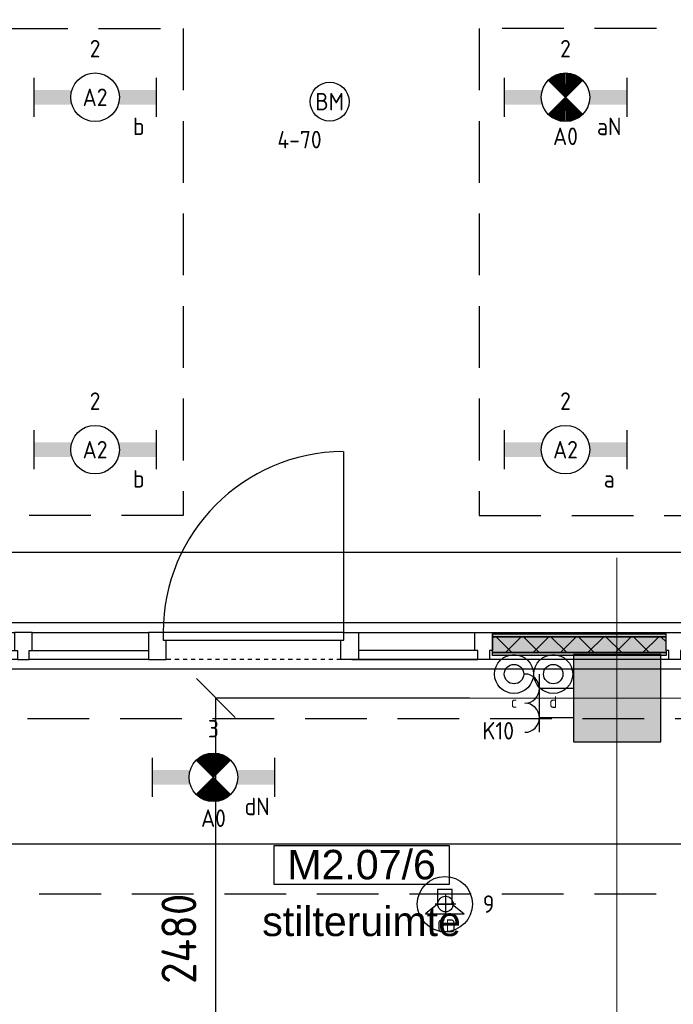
# Model space of a CAD drawing. Header units: millimetres. Extents: x -38032 to 104346, y -31182 to 78566.
# Tile 165 of 213: x 92535 to 95899, y 12724 to 17791. Entities that reach past the tile are written whole.
import ezdxf
from ezdxf.enums import TextEntityAlignment as Align

# ---------------------------------------------------------------- set-up
doc = ezdxf.new("R2010")
doc.units = ezdxf.units.MM
doc.header["$LTSCALE"] = 100
doc.set_wipeout_variables(frame=1)
doc.header["$PDMODE"] = 1
for name, pattern in [('HIDDEN2', [4.7625, 3.175, -1.5875]), ('STYLE_01', [0.41664, 0.20828, -0.20836]), ('STYLE_11', [5, 3.888855, -0.416718, 0.277786, -0.416641])]:
    doc.linetypes.add(name, pattern=pattern)
for name, color, linetype in [('AB$1A---_ATTRIB035', 8, 'Continuous'), ('AL$1A---_ALGEMEEN', 8, 'Continuous'), ('AL------_MAATV', 200, 'Continuous'), ('AL------_MAATVOERING', 2, 'Continuous'), ('AL------_SPARING', 2, 'Continuous'), ('AM$1A---_ARCERING', 8, 'Continuous'), ('BOUWKUNDIG', 8, 'Continuous'), ('EB6421--_ATTRIB', 2, 'Continuous'), ('EB6511--_ATTRIB', 2, 'Continuous'), ('EL6222--', 3, 'Continuous'), ('EL6311--', 3, 'Continuous'), ('el6311--nv', 7, 'Continuous'), ('EL6421--', 3, 'Continuous'), ('EL6511--', 3, 'Continuous'), ('LICHT_TEXT018', 1, 'Continuous'), ('versterkte strook', 7, 'Continuous')]:
    doc.layers.add(name, color=color, linetype=linetype)
doc.layers.add('stramien', color=1, linetype='Continuous', lineweight=9)
doc.styles.add('Arial', font='ARIAL.TTF')
doc.styles.add('BURO-018', font='iso.shx', dxfattribs={"height": 90})
doc.styles.get("Standard").update_dxf_attribs({"font": 'iso.shx'})
doc.dimstyles.new('STABICAD', dxfattribs={"dimscale": 100, "dimtxt": 1.8, "dimasz": 2, "dimexe": 0, "dimexo": 2.5, "dimgap": 1.5, "dimtad": 0, "dimdec": 0, "dimrnd": 10, "dimzin": 0, "dimdsep": 46, "dimtxsty": 'Standard', "dimblk1": 'OBLIQUE', "dimblk2": 'OBLIQUE', "dimsah": 1, "dimcen": -3, "dimadec": 0, "dimazin": 0, "dimtfac": 1, "dimtdec": 0, "dimtofl": 0, "dimtmove": 2, "dimatfit": 3, "dimfxl": 0, "dimtvp": 1.055556, "dimtolj": 1, "dimtzin": 0, "dimarcsym": 0})

# ---------------------------------------------------------------- blocks, each defined once
blk = doc.blocks.new('111410')
at = {"color": 0, "linetype": 'Continuous'}
for radius in [2, 1]:
    blk.add_circle((0, 3), radius, dxfattribs=at)
at = {"color": 0, "linetype": 'Continuous', "style": 'BURO-018'}
for tag, p in [('E_SLET1', (0, 7)), ('E_GROEP', (0, 0)), ('E_GKAST', (0, 0))]:
    blk.add_attdef(tag, text='', height=1.8, dxfattribs=at).set_placement(p, align=Align.MIDDLE)
at = {"color": 0, "linetype": 'Continuous', "style": 'BURO-018', "flags": 1}
for tag in ['E_MATCODE', 'E_SGROEP']:
    blk.add_attdef(tag, text='', height=1.8, dxfattribs=at).set_placement((0, 0), align=Align.MIDDLE)
blk = doc.blocks.new('_Oblique')
at = {"color": 0, "linetype": 'ByBlock', "lineweight": -2}
blk.add_line((-0.5, -0.5), (0.5, 0.5), dxfattribs=at)
blk = doc.blocks.new('*D228')
at = {"layer": 'AL------_MAATVOERING', "color": 0, "lineweight": -2}
for p, q in [((94850, 14300), (93544.4, 14300)), ((93544.4, 11822.2), (93544.4, 14300)), ((94850, 11822.2), (93544.4, 11822.2))]:
    blk.add_line(p, q, dxfattribs=at)
at = {"layer": 'Defpoints', "color": 0}
for p in [(93544.4, 14300), (95100, 14300), (95100, 11822.2)]:
    blk.add_point(p, dxfattribs=at)
at = {"layer": 'AL------_MAATVOERING', "color": 0, "lineweight": -2, "xscale": 200, "yscale": 200, "zscale": 200}
for p, rotation in [((93544.4, 14300), 90), ((93544.4, 11822.2), 270)]:
    blk.add_blockref('_Oblique', p, dxfattribs=dict(at, rotation=rotation))
at = {"layer": 'AL------_MAATVOERING', "color": 0, "insert": (93354.4, 13061.1), "char_height": 180, "attachment_point": 5, "rotation": 90}
blk.add_mtext('\\A1;2480', dxfattribs=at)
blk = doc.blocks.new('E00018')
at = {"color": 0, "linetype": 'Continuous'}
for p, q in [((-1.77, -1.77), (1.77, 1.77)), ((1.77, -1.77), (-1.77, 1.77))]:
    blk.add_line(p, q, dxfattribs=at)
at = {"color": 0, "linetype": 'Continuous', "const_width": 2.5}
for points in [[(-0.88, 0.88, -0.198912), (0, 1.25, -0.198912), (0.88, 0.88, -1)], [(-0.88, -0.88, 0.198912), (0, -1.25, 0.198912), (0.88, -0.88, 1)]]:
    blk.add_lwpolyline(points, format="xyb", dxfattribs=at)
blk = doc.blocks.new('1115B6630-NO1')
at = {"color": 0}
for p, q in [((-6.3, 2), (-6.3, -2)), ((6.3, 2), (6.3, -2))]:
    blk.add_line(p, q, dxfattribs=at)
at = {"color": 0, "linetype": 'Continuous'}
blk.add_circle((0, 0), 2.5, dxfattribs=at)
at = {"color": 0}
for points in [[(-2.5, 0.75), (-6.3, 0.75), (-2.5, -0.75), (-6.3, -0.75)], [(2.5, 0.75), (6.3, 0.75), (2.5, -0.75), (6.3, -0.75)]]:
    blk.add_solid(points, dxfattribs=at)
at = {"color": 0, "zscale": 50}
blk.add_blockref('E00018', (0, 0), dxfattribs=at)
at = {"color": 0, "linetype": 'Continuous', "style": 'BURO-018'}
for tag, p in [('E_GKAST', (0, 8)), ('E_GROEP', (0, 5)), ('E_SGROEP', (4.5, 5)), ('E_ARMCODE', (0, 0)), ('E_SLET', (4.5, -3))]:
    blk.add_attdef(tag, text='', height=1.8, dxfattribs=at).set_placement(p, align=Align.MIDDLE)
blk = doc.blocks.new('E00126')
at = {"color": 0, "linetype": 'Continuous'}
for p, q in [((-3, 4.5), (3, 4.5)), ((-1.5, 1), (-1.5, 4.5)), ((1.5, 1), (1.5, 4.5))]:
    blk.add_line(p, q, dxfattribs=at)
for centre in [(-1.5, 6), (1.5, 6)]:
    blk.add_arc(centre, 1.5, 180, 0, dxfattribs=at)
at = {"color": 0, "linetype": 'Continuous', "style": 'BURO-018'}
for tag, p in [('E_GKAST', (0, 11.5)), ('E_GROEP', (0, 8.5)), ('E_SGROEP', (4.5, 8.5))]:
    blk.add_attdef(tag, text='', height=1.8, dxfattribs=at).set_placement(p, align=Align.MIDDLE)
at = {"color": 0, "linetype": 'Continuous', "style": 'BURO-018', "flags": 1}
for tag, p in [('E_VERMCODE', (13, 8.5)), ('E_MATCODE', (0, 0))]:
    blk.add_attdef(tag, text='', height=1.8, dxfattribs=at).set_placement(p, align=Align.MIDDLE)
blk = doc.blocks.new('1115B6630')
at = {"color": 0}
for p, q in [((-6.3, 2), (-6.3, -2)), ((6.3, 2), (6.3, -2))]:
    blk.add_line(p, q, dxfattribs=at)
at = {"color": 0, "linetype": 'Continuous'}
blk.add_circle((0, 0), 2.5, dxfattribs=at)
at = {"color": 0}
for points in [[(-2.5, 0.75), (-6.3, 0.75), (-2.5, -0.75), (-6.3, -0.75)], [(2.5, 0.75), (6.3, 0.75), (2.5, -0.75), (6.3, -0.75)]]:
    blk.add_solid(points, dxfattribs=at)
at = {"color": 0, "linetype": 'Continuous', "style": 'BURO-018'}
for tag, p in [('E_GKAST', (0, 8)), ('E_GROEP', (0, 5)), ('E_SGROEP', (4.5, 5)), ('E_ARMCODE', (0, 0)), ('E_SLET', (4.5, -3))]:
    blk.add_attdef(tag, text='', height=1.8, dxfattribs=at).set_placement(p, align=Align.MIDDLE)
blk = doc.blocks.new('E00497')
at = {"color": 0}
for p, q in [((0, 0.75), (1, 2)), ((1, -2), (1, 2)), ((0, 0.75), (-1.5, 0.75)), ((0, -0.75), (0, 0.75)), ((-1.5, -0.75), (0, -0.75)), ((0, -0.75), (1, -2))]:
    blk.add_line(p, q, dxfattribs=at)
blk.add_line((-1.5, 0.75), (-1.5, -0.75))
blk.add_circle((0, 0), 2.84, dxfattribs=at)
at = {"color": 0, "linetype": 'Continuous', "style": 'BURO-018'}
blk.add_attdef('E_TEXT1', text='', height=1.8, dxfattribs=at).set_placement((0, 4.5), align=Align.MIDDLE)
at = {"color": 0, "linetype": 'Continuous', "style": 'BURO-018', "flags": 1}
blk.add_attdef('E_MATCODE', text='', height=1.8, dxfattribs=at).set_placement((0, 0), align=Align.MIDDLE)
blk = doc.blocks.new('Centraaldoos')
at = {"color": 1, "linetype": 'Continuous'}
for p, q in [((0, -2), (0, 2)), ((-2, 0), (2, 0))]:
    blk.add_line(p, q, dxfattribs=at)
at = {"color": 0, "linetype": 'Continuous'}
blk.add_circle((0, 0), 1.5, dxfattribs=at)
at = {"color": 0, "linetype": 'Continuous', "style": 'BURO-018'}
blk.add_attdef('AL_POSNR', text='', height=1.8, dxfattribs=at).set_placement((0, 3), align=Align.CENTER)
at = {"color": 0, "linetype": 'Continuous', "style": 'BURO-018', "flags": 1}
blk.add_attdef('AL_OMS', (0, 0), '', height=1.8, dxfattribs=at)
at = {"layer": 'AL------_MAATV', "style": 'BURO-018'}
blk.add_text('CD', height=2.531, rotation=180, dxfattribs=at).set_placement((1.61, 5.48))
blk = doc.blocks.new('E00123')
at = {"color": 0, "linetype": 'Continuous'}
blk.add_circle((0, 0), 2, dxfattribs=at)
at = {"color": 0, "linetype": 'Continuous', "style": 'BURO-018'}
for tag, p in [('E_TEXT1', (0, 4.5)), ('E_TEXT2', (0, 0))]:
    blk.add_attdef(tag, text='', height=1.8, dxfattribs=at).set_placement(p, align=Align.MIDDLE)
at = {"color": 0, "linetype": 'Continuous', "style": 'BURO-018', "flags": 1}
blk.add_attdef('E_MATCODE', (0, 0), '', height=1.8, dxfattribs=at)
blk = doc.blocks.new('32x 90x139')
at = {"color": 0}
blk.add_wipeout([(0, 45), (-94, 45), (-94, 30), (-139, 30), (-139, -30), (-94, -30), (-94, -45), (0, -45)], dxfattribs=at).dxf.layer = 'AL$1A---_ALGEMEEN'
at = {"layer": 'AL$1A---_ALGEMEEN', "color": 0}
blk.add_lwpolyline([(0, 45), (-94, 45), (-94, 30), (-139, 30), (-139, -30), (-94, -30), (-94, -45), (0, -45)], close=True, dxfattribs=at)
blk = doc.blocks.new('Group-19')
at = {"layer": 'AM$1A---_ARCERING', "linetype": 'Continuous', "lineweight": 0}
for points in [[(-4043.66633, -8), (-3150.33333, -8), (-3150.33333, -23), (-4043.66633, -23)], [(-4043.66633, -23), (-3150.33333, -23), (-3150.33333, -104), (-4043.66633, -104)], [(-4043.66633, -104), (-3150.33333, -104), (-3150.33333, -119), (-4043.66633, -119)]]:
    blk.add_hatch(color=256, dxfattribs=at).paths.add_polyline_path(points)
at = {"layer": 'AM$1A---_ARCERING', "linetype": 'Continuous', "lineweight": 5}
h = blk.add_hatch(dxfattribs=at)
h.set_pattern_fill('ISOLATIE', color=256, style=0, pattern_type=2)
h.set_pattern_definition([(135, (0, 0), (70.7107, 70.7107), []), (45, (299.34, -299.34), (70.7107, -70.7107), [])])
h.paths.add_polyline_path([(-4043.66633, -23), (-3150.33333, -23), (-3150.33333, -104), (-4043.66633, -104)])
at = {"layer": 'AL$1A---_ALGEMEEN', "color": 0}
for points in [[(-4043.66633, -8), (-3150.33333, -8), (-3150.33333, -23), (-4043.66633, -23)], [(-4043.66633, -23), (-3150.33333, -23), (-3150.33333, -104), (-4043.66633, -104)], [(-4043.66633, -104), (-3150.33333, -104), (-3150.33333, -119), (-4043.66633, -119)]]:
    blk.add_lwpolyline(points, close=True, dxfattribs=at)
blk = doc.blocks.new('32x_hout-mk 827-p')
at = {"color": 0}
for points in [[(-7132, -94), (-5772, -94), (-5772, -139), (-7132, -139)], [(-4118.7, -94), (-4767, -94), (-4767, -139), (-4118.7, -139)]]:
    blk.add_wipeout(points, dxfattribs=at).dxf.layer = 'AL$1A---_ALGEMEEN'
at = {"layer": 'AL$1A---_ALGEMEEN', "color": 0}
for points in [[(-8177, 0), (-5787, 0), (-5787, -139), (-8177, -139)], [(-4797, 0), (-7, 0), (-7, -139), (-4797, -139)], [(-7132, -94), (-5772, -94), (-5772, -139), (-7132, -139)], [(-4118.7, -94), (-4767, -94), (-4767, -139), (-4118.7, -139)]]:
    blk.add_lwpolyline(points, close=True, dxfattribs=at)
at = {"layer": 'AL$1A---_ALGEMEEN', "color": 0, "rotation": 90}
blk.add_blockref('32x 90x139', (-6458.7, 0), dxfattribs=at)
at = {"layer": 'AL$1A---_ALGEMEEN', "color": 0, "xscale": -1, "rotation": 270}
blk.add_blockref('32x 90x139', (-4088.7, 0), dxfattribs=at)
at = {"color": 0}
for points in [[(-5723.7, 0), (-5813.7, 0), (-5813.7, -139), (-5723.7, -139)], [(-4823.7, 0), (-4733.7, 0), (-4733.7, -139), (-4823.7, -139)]]:
    blk.add_wipeout(points, dxfattribs=at).dxf.layer = 'AL$1A---_ALGEMEEN'
at = {"layer": 'AL$1A---_ALGEMEEN', "color": 0, "linetype": 'STYLE_01'}
blk.add_line((-4823.7, -139), (-5723.7, -139), dxfattribs=at)
at = {"layer": 'AL$1A---_ALGEMEEN', "color": 0}
for points in [[(-5723.7, 0), (-5813.7, 0), (-5813.7, -139), (-5723.7, -139)], [(-4823.7, 0), (-4733.7, 0), (-4733.7, -139), (-4823.7, -139)]]:
    blk.add_lwpolyline(points, close=True, dxfattribs=at)
blk.add_blockref('Group-19', (0, 0), dxfattribs=at)
at = {"layer": 'AL$1A---_ALGEMEEN', "color": 0, "xscale": -1, "rotation": 270}
blk.add_blockref('32x 90x139', (-3105.3, 0), dxfattribs=at)
at = {"color": 0}
blk.add_wipeout([(-4808.7, 0), (-5738.7, 0), (-5738.7, -40), (-4808.7, -40)], dxfattribs=at).dxf.layer = 'AL$1A---_ALGEMEEN'
at = {"layer": 'AL$1A---_ALGEMEEN', "color": 0}
blk.add_line((-4808.7, 0), (-4808.7, 930), dxfattribs=at)
blk.add_lwpolyline([(-4808.7, 0), (-5738.7, 0), (-5738.7, -40), (-4808.7, -40)], close=True, dxfattribs=at)
blk.add_arc((-4808.7, 0), 930, 90.2553, 180, dxfattribs=at)
blk = doc.blocks.new('ruimtenummer')
at = {"layer": 'AL$1A---_ALGEMEEN', "color": 0, "flags": 1}
for tag, p in [('peil', (-450, -397.1)), ('onderdeel', (-450, -669.8))]:
    blk.add_attdef(tag, p, '', height=151.5, dxfattribs=at)
at = {"color": 0}
blk.add_wipeout([(-450, 100), (450, 100), (450, -100), (-450, -100)], dxfattribs=at).dxf.layer = 'AL$1A---_ALGEMEEN'
at = {"layer": 'AL$1A---_ALGEMEEN', "color": 0}
blk.add_lwpolyline([(-450, 100), (450, 100), (450, -100), (-450, -100)], close=True, dxfattribs=at)
at = {"layer": 'AL$1A---_ALGEMEEN', "color": 0, "style": 'Arial'}
blk.add_attdef('ruimtenummer', text='', height=151.5, dxfattribs=at).set_placement((0, 78), align=Align.TOP_CENTER)
blk = doc.blocks.new('tekst 12 pts')
at = {"layer": 'AL$1A---_ALGEMEEN', "color": 0, "style": 'Arial'}
blk.add_attdef('naam_ruimte', text='', height=151.5, dxfattribs=at).set_placement((0, -41.1), align=Align.TOP_CENTER)
at = {"layer": 'AL$1A---_ALGEMEEN', "color": 0, "flags": 1}
for tag, p in [('oppervlakte', (-264.6, -1003)), ('stramiennummer', (-264.6, -1275.7))]:
    blk.add_attdef(tag, p, '', height=151.5, dxfattribs=at)
blk = doc.blocks.new('200254 W 212 3 04-12-2007')
at = {"layer": 'stramien', "linetype": 'STYLE_11', "ltscale": 50}
blk.add_line((-41750, -10687.6), (65524.3, -10687.6), dxfattribs=at)
at = {"layer": 'AL$1A---_ALGEMEEN'}
blk.add_blockref('32x_hout-mk 827-p', (62814, -10348.5), dxfattribs=at)
ref = blk.add_blockref('ruimtenummer', (58096.6, -11545.9), dxfattribs=at)
ref.add_attrib('ruimtenummer', 'M2.07/6', dxfattribs={"layer": 'AB$1A---_ATTRIB035', "height": 151.52, "style": 'Arial'}).set_placement((58096.6, -11468), align=Align.TOP_CENTER)
ref = blk.add_blockref('tekst 12 pts', (58096.6, -11719), dxfattribs=dict(at, xscale=-1))
ref.add_attrib('naam_ruimte', 'stilteruimte', dxfattribs={"layer": 'AB$1A---_ATTRIB035', "height": 151.525, "style": 'Arial'}).set_placement((58096.6, -11760.1), align=Align.TOP_CENTER)
at = {"layer": 'AM$1A---_ARCERING', "linetype": 'Continuous', "lineweight": 0}
blk.add_hatch(color=256, dxfattribs=at).paths.add_polyline_path([(59187, -10912.6), (59637, -10912.6), (59637, -10462.6), (59187, -10462.6)])
at = {"layer": 'AL$1A---_ALGEMEEN'}
for points in [[(48437, -1637.7), (49627.4, -1637.7), (49627.4, -2325), (49631.9, -8607.6), (54712, -8607.6), (54712, -10298.6), (62056, -10298.6), (62056, 3962.4), (50612, 3962.4), (50612, 442.4), (46316.7, 442.4), (46306.2, -1630.2)], [(59187, -10912.6), (59637, -10912.6), (59637, -10462.6), (59187, -10462.6)], [(58358.7, -13111.8), (62056, -13111.8), (62056, -10537.6), (54661.5, -10537.6), (54661.5, -13711.8), (56656, -13711.8), (58358.7, -13711.8)]]:
    blk.add_lwpolyline(points, close=True, dxfattribs=at)
at = {"layer": 'stramien', "linetype": 'STYLE_11', "ltscale": 50}
blk.add_line((59411, -38914.6), (59411, -9964.6), dxfattribs=at)

msp = doc.modelspace()

# ---------------------------------------------------------------- block references
at = {"layer": 'BOUWKUNDIG'}
msp.add_blockref('200254 W 212 3 04-12-2007', (36198, 24986.5), dxfattribs=at)

# ---------------------------------------------------------------- next in the draw order: linework, layer by layer
at = {"layer": 'LICHT_TEXT018', "linetype": 'HIDDEN2'}
msp.add_lwpolyline([(90083.8, 17745.8), (93376.8, 17745.8), (93376.8, 15239.7), (92392.4, 15239.7), (92392.4, 16979.5), (90083.8, 16979.5)], dxfattribs=at)
for points in [[(94900.1, 15239.7), (98193.1, 15239.7), (98193.1, 17745.8), (94900.1, 17745.8)], [(91207.1, 13292.1), (97654.9, 13292.1), (97654.9, 14192.1), (91207.1, 14192.1)]]:
    msp.add_lwpolyline(points, close=True, dxfattribs=at)
at = {"layer": 'versterkte strook'}
for p, q in [((-4775.7, 15050), (104346.1, 15050)), ((-4775.7, 13550), (104346.1, 13550))]:
    msp.add_line(p, q, dxfattribs=at)

# ---------------------------------------------------------------- next in the draw order: block references
at = {"layer": 'AL------_SPARING', "xscale": 26.66666666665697, "yscale": 26.66666666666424, "zscale": 26.66666666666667, "rotation": 180}
msp.add_blockref('Centraaldoos', (94726.6, 13239.6), dxfattribs=at)
at = {"layer": 'EL6222--'}
ref = msp.add_blockref('E00126', (95435, 14273.5), dxfattribs=dict(at, xscale=50, yscale=50, zscale=50, rotation=90))
ref.add_attrib('E_GROEP', 'K10', dxfattribs={"layer": '0', "color": 1, "linetype": 'Continuous', "height": 90, "style": 'BURO-018'}).set_placement((94998, 14131.5), align=Align.MIDDLE)
at = {"layer": 'EL6311--'}
ref = msp.add_blockref('1115B6630', (92922.8, 17391.8), dxfattribs=dict(at, xscale=50, yscale=50, zscale=50))
ref.add_attrib('E_ARMCODE', 'A2', dxfattribs={"layer": '0', "color": 1, "linetype": 'Continuous', "height": 90, "style": 'BURO-018'}).set_placement((92922.8, 17391.8), align=Align.MIDDLE)
ref.add_attrib('E_SLET', 'b', dxfattribs={"layer": '0', "color": 1, "linetype": 'Continuous', "height": 90, "style": 'BURO-018'}).set_placement((93147.8, 17241.8), align=Align.MIDDLE)
ref.add_attrib('E_GROEP', '2', dxfattribs={"layer": '0', "color": 1, "linetype": 'Continuous', "height": 90, "style": 'BURO-018'}).set_placement((92922.8, 17641.8), align=Align.MIDDLE)
ref = msp.add_blockref('1115B6630', (92922.8, 15578), dxfattribs=dict(at, xscale=50, yscale=50, zscale=50))
ref.add_attrib('E_ARMCODE', 'A2', dxfattribs={"layer": '0', "color": 1, "linetype": 'Continuous', "height": 90, "style": 'BURO-018'}).set_placement((92922.8, 15578), align=Align.MIDDLE)
ref.add_attrib('E_SLET', 'b', dxfattribs={"layer": '0', "color": 1, "linetype": 'Continuous', "height": 90, "style": 'BURO-018'}).set_placement((93147.8, 15428), align=Align.MIDDLE)
ref.add_attrib('E_GROEP', '2', dxfattribs={"layer": '0', "color": 1, "linetype": 'Continuous', "height": 90, "style": 'BURO-018'}).set_placement((92922.8, 15828), align=Align.MIDDLE)
ref = msp.add_blockref('1115B6630', (95344.2, 15578), dxfattribs=dict(at, xscale=50, yscale=50, zscale=50))
ref.add_attrib('E_ARMCODE', 'A2', dxfattribs={"layer": '0', "color": 1, "linetype": 'Continuous', "height": 90, "style": 'BURO-018'}).set_placement((95344.2, 15578), align=Align.MIDDLE)
ref.add_attrib('E_SLET', 'a', dxfattribs={"layer": '0', "color": 1, "linetype": 'Continuous', "height": 90, "style": 'BURO-018'}).set_placement((95569.2, 15428), align=Align.MIDDLE)
ref.add_attrib('E_GROEP', '2', dxfattribs={"layer": '0', "color": 1, "linetype": 'Continuous', "height": 90, "style": 'BURO-018'}).set_placement((95344.2, 15828), align=Align.MIDDLE)
ref = msp.add_blockref('111410', (95079.3, 14273.2), dxfattribs=dict(at, xscale=50, yscale=50, zscale=50))
ref.add_attrib('E_SLET1', 'c', dxfattribs={"layer": '0', "color": 1, "linetype": 'Continuous', "height": 60, "style": 'BURO-018'}).set_placement((95079.3, 14279.6), align=Align.MIDDLE)
ref = msp.add_blockref('111410', (95281.2, 14273.2), dxfattribs=dict(at, xscale=50, yscale=50, zscale=50))
ref.add_attrib('E_SLET1', 'd', dxfattribs={"layer": '0', "color": 1, "linetype": 'Continuous', "height": 60, "style": 'BURO-018'}).set_placement((95281.2, 14279.6), align=Align.MIDDLE)
at = {"layer": 'el6311--nv'}
ref = msp.add_blockref('1115B6630-NO1', (95344.2, 17391.8), dxfattribs=dict(at, xscale=50, yscale=50, zscale=50))
ref.add_attrib('E_ARMCODE', 'A0', dxfattribs={"layer": '0', "color": 1, "linetype": 'Continuous', "height": 90, "style": 'BURO-018'}).set_placement((95344.2, 17190.9), align=Align.MIDDLE)
ref.add_attrib('E_SLET', 'aN', dxfattribs={"layer": '0', "color": 1, "linetype": 'Continuous', "height": 90, "style": 'BURO-018'}).set_placement((95569.2, 17241.8), align=Align.MIDDLE)
ref.add_attrib('E_GROEP', '2', dxfattribs={"layer": '0', "color": 1, "linetype": 'Continuous', "height": 90, "style": 'BURO-018'}).set_placement((95344.2, 17641.8), align=Align.MIDDLE)
ref = msp.add_blockref('1115B6630-NO1', (93532.1, 13892.1), dxfattribs=dict(at, xscale=50, yscale=50, zscale=50))
ref.add_attrib('E_ARMCODE', 'A0', dxfattribs={"layer": '0', "color": 1, "linetype": 'Continuous', "height": 90, "style": 'BURO-018'}).set_placement((93532.1, 13681.5), align=Align.MIDDLE)
ref.add_attrib('E_SLET', 'dN', dxfattribs={"layer": '0', "color": 1, "linetype": 'Continuous', "height": 90, "style": 'BURO-018'}).set_placement((93757.1, 13742.1), align=Align.MIDDLE)
ref.add_attrib('E_GROEP', '3', dxfattribs={"layer": '0', "color": 1, "linetype": 'Continuous', "height": 90, "style": 'BURO-018'}).set_placement((93532.1, 14142.1), align=Align.MIDDLE)
at = {"layer": 'EL6421--'}
ref = msp.add_blockref('E00497', (94723.4, 13239.6), dxfattribs=dict(at, xscale=50, yscale=50, zscale=50, rotation=270))
ref.add_attrib('E_TEXT1', '9', dxfattribs={"layer": 'EB6421--_ATTRIB', "color": 1, "linetype": 'Continuous', "height": 90, "style": 'BURO-018'}).set_placement((94948.4, 13239.6), align=Align.MIDDLE)
at = {"layer": 'EL6511--'}
ref = msp.add_blockref('E00123', (94130.2, 17369.3), dxfattribs=dict(at, xscale=50, yscale=50, zscale=50))
ref.add_attrib('E_TEXT2', 'BM', dxfattribs={"layer": 'EB6511--_ATTRIB', "color": 1, "linetype": 'Continuous', "height": 90, "style": 'BURO-018'}).set_placement((94130.2, 17369.3), align=Align.MIDDLE)
ref.add_attrib('E_TEXT1', '4-70', dxfattribs={"layer": 'EB6511--_ATTRIB', "color": 1, "linetype": 'Continuous', "height": 90, "style": 'BURO-018'}).set_placement((93975.2, 17174.1), align=Align.MIDDLE)

# ---------------------------------------------------------------- next in the draw order: dimensions: what is measured, and where the dimension line sits
at = {"layer": 'AL------_MAATVOERING'}
dim = msp.add_linear_dim(base=(93544.4, 14300), p1=(95100, 11822.2), p2=(95100, 14300), angle=90, dimstyle='STABICAD', dxfattribs=at)
dim.commit()
dim.dimension.update_dxf_attribs({"geometry": '*D228', "text_midpoint": (93354.4, 13061.1)})

doc.saveas('drawing.dxf')
